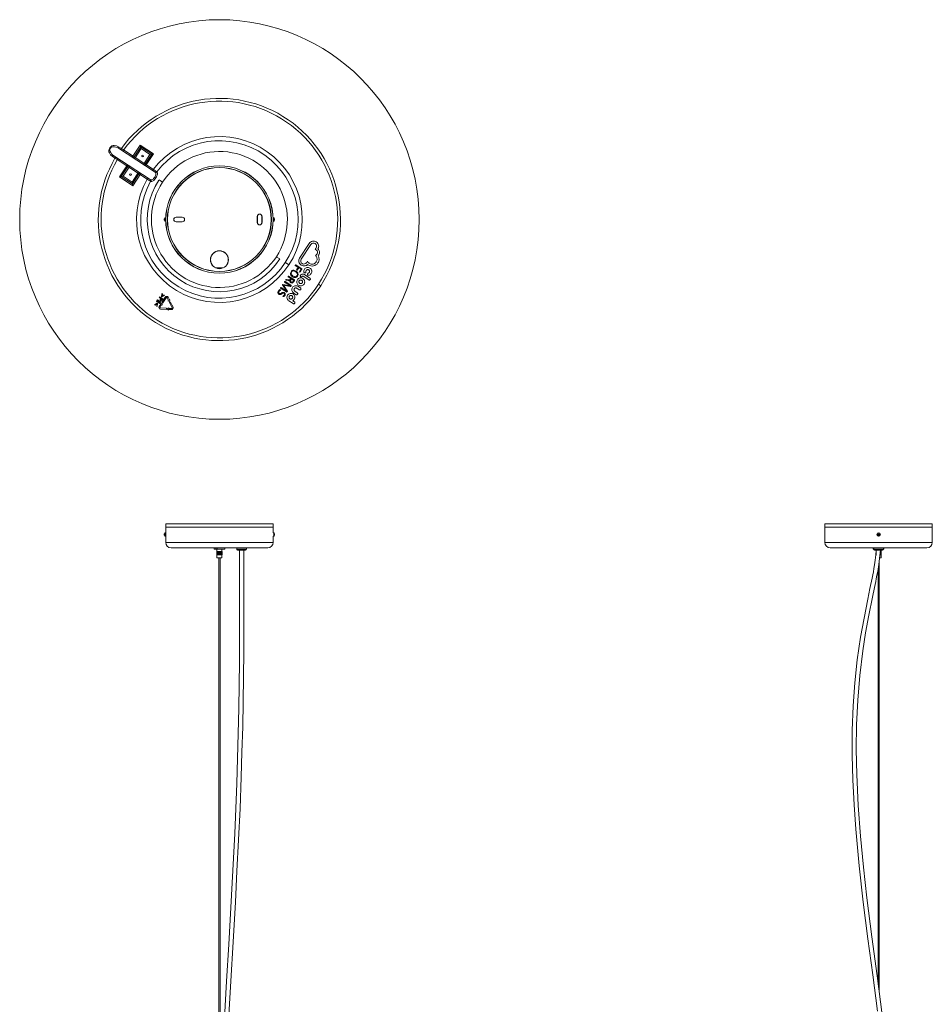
# Model space of a CAD drawing. Header units: millimetres. Extents: x -225 to 968, y -1920 to 206.
# Tile 2 of 2: x -225 to 803, y -903 to 206. Entities that reach past the tile are written whole.
import ezdxf

# ---------------------------------------------------------------- set-up
doc = ezdxf.new("R2010")
doc.units = ezdxf.units.MM

msp = doc.modelspace()

# ---------------------------------------------------------------- linework, layer by layer
at = {"color": 7, "linetype": 'Continuous', "lineweight": 15}
for p, q in [((-110.4, 60.7), (-113.5, 62.7)), ((-72.5, 34.1), (-113.5, 60.9)), ((-108.7, 57.7), (-107.9, 59)), ((-74.4, 37.1), (-107.9, 59)), ((-89.1, 64.6), (-98.1, 50.8)), ((-88.7, 62.6), (-96.1, 51.3)), ((-95.6, 49.2), (-88.2, 60.5)), ((-74.1, 54.8), (-89.1, 64.6)), ((-88.2, 60.5), (-89.1, 64.6)), ((-76.1, 54.3), (-88.7, 62.6)), ((-88.2, 60.5), (-78.2, 53.9)), ((-120.6, 51.7), (-117.6, 49.7)), ((-119, 52.5), (-78, 25.7)), ((-115, 48.1), (-114.2, 49.4)), ((-115, 48.1), (-81.5, 26.2)), ((-78.2, 53.9), (-85.6, 42.6)), ((-83.5, 43), (-76.1, 54.3)), ((-83.1, 41), (-74.1, 54.8)), ((-78.2, 53.9), (-74.1, 54.8)), ((-103.6, 42.4), (-112.6, 28.6)), ((-103.2, 40.4), (-110.6, 29.1)), ((-108.5, 29.5), (-101.1, 40.8)), ((-91.1, 34.2), (-98.4, 22.9)), ((-74.4, 37.1), (-75.3, 35.9)), ((-72.5, 34.1), (-72.1, 33.8)), ((-72.1, 33.8), (-72.1, 33.8)), ((-70.6, 34.5), (-70.2, 34.2)), ((-112.6, 28.6), (-108.5, 29.5)), ((-112.6, 28.6), (-97.6, 18.8)), ((-110.6, 29.1), (-98, 20.9)), ((-98.4, 22.9), (-108.5, 29.5)), ((-98.4, 22.9), (-97.6, 18.8)), ((-98, 20.9), (-90.6, 32.2)), ((-97.6, 18.8), (-88.5, 32.6)), ((-80.7, 27.5), (-81.5, 26.2)), ((-77.6, 25.4), (-78, 25.7)), ((-77.6, 25.4), (-77.6, 25.4)), ((-77.2, 23.5), (-77.6, 23.8)), ((-64.1, 22.6), (-68, 25.2)), ((-62, -19), (-62.1, -19)), ((-62.1, -19.2), (-62, -19.2)), ((-62.1, -19.6), (-62.1, -19.6)), ((-60.5, -17.3), (-61.3, -17.3)), ((-61.3, -21.3), (-60.5, -21.3)), ((-60.5, -21.3), (-60.5, -17.3)), ((-60.5, -17.6), (-60.5, -17.6)), ((-60.5, -18.3), (-60.5, -18.3)), ((-60.5, -20.3), (-60.5, -20.3)), ((-60.5, -21), (-60.5, -21)), ((-48.8, -16.7), (-41.8, -16.7)), ((-48.8, -16.8), (-48.8, -16.7)), ((-41.8, -16.8), (-48.8, -16.8)), ((-48.8, -21.8), (-41.8, -21.8)), ((-48.8, -21.8), (-48.8, -21.9)), ((-41.8, -21.9), (-48.8, -21.9)), ((-41.8, -16.7), (-41.8, -16.8)), ((-41.8, -21.9), (-41.8, -21.8)), ((42.7, -22.8), (42.7, -15.8)), ((42.8, -15.8), (42.7, -15.8)), ((42.8, -15.8), (42.8, -22.8)), ((47.8, -22.8), (47.8, -15.8)), ((47.8, -15.8), (48, -15.8)), ((48, -15.8), (48, -22.8)), ((61.2, -17.3), (60.5, -17.3)), ((60.5, -21.3), (61.2, -21.3)), ((61.9, -18.4), (62, -18.4)), ((62, -19), (61.9, -19)), ((61.9, -19.5), (62, -19.5)), ((62, -20.1), (61.9, -20.1)), ((42.7, -22.8), (42.8, -22.8)), ((48, -22.8), (47.8, -22.8)), ((101.2, -46.3), (90.4, -62.8)), ((92.2, -64), (103, -47.5)), ((101.2, -46.3), (101.2, -46.3)), ((103, -47.5), (103, -47.5)), ((108.7, -51.9), (107.7, -53)), ((107.7, -53), (109, -53.6)), ((108, -46.4), (108, -46.4)), ((109, -51.4), (109, -51.4)), ((109.2, -44.6), (109.2, -44.6)), ((68, -63.7), (64.1, -61.2)), ((90.4, -62.8), (90.4, -62.8)), ((90.4, -62.8), (90.4, -62.8)), ((92.2, -64), (92.2, -64)), ((99.1, -66.4), (98.3, -67.8)), ((100.1, -67.6), (99.1, -66.4)), ((109.2, -58.9), (108.1, -59.5)), ((108.1, -59.5), (108.9, -60.5)), ((111.2, -60.1), (111.2, -60.1)), ((74.3, -67.8), (78.2, -70.4)), ((85.5, -71.2), (88.7, -73.2)), ((92.7, -74.9), (86, -70.5)), ((88.7, -73.2), (87, -75.9)), ((87.5, -76.2), (89.3, -73.6)), ((89.3, -73.6), (92, -75.4)), ((92, -75.4), (90.2, -78.1)), ((90.8, -78.5), (92.8, -75.4)), ((92.1, -70.8), (92.1, -70.7)), ((93.3, -68.9), (93.3, -68.9)), ((98.3, -67.8), (98.3, -67.9)), ((98.3, -67.9), (98.3, -67.9)), ((100.2, -70.5), (100.2, -70.5)), ((101.3, -68.7), (101.3, -68.7)), ((109.1, -67.1), (109.1, -67.1)), ((111, -68.3), (111, -68.3)), ((75.3, -87.6), (77.4, -88)), ((77.6, -87.3), (75.4, -86.8)), ((77.3, -83.7), (80.6, -85.8)), ((84.5, -87.4), (77.8, -83)), ((80.6, -85.8), (80.1, -86.5)), ((80.5, -87.2), (81.2, -86.2)), ((81.2, -86.2), (83.8, -87.9)), ((83.8, -87.9), (83.2, -88.8)), ((83.8, -89.3), (84.6, -87.9)), ((91.4, -82.1), (91.2, -82.3)), ((94.5, -83.2), (100.6, -87.2)), ((102, -85.2), (95.8, -81.2)), ((69, -96.5), (75.7, -100.9)), ((75.9, -100), (69.4, -95.8)), ((71.2, -93), (75.9, -100)), ((79.9, -93.9), (71.6, -92.4)), ((72.3, -93.3), (79.6, -94.7)), ((72.3, -93.4), (72.3, -93.3)), ((76.4, -99.5), (72.3, -93.4)), ((73.4, -89.7), (79.9, -93.9)), ((80.5, -93.4), (73.9, -89)), ((79.9, -93.9), (79.9, -93.9)), ((80.5, -94.3), (80.7, -93.9)), ((87.2, -96.6), (90, -98.4)), ((91.3, -96.4), (88.4, -94.5)), ((114.2, -93.9), (111.6, -92.2)), ((-71, -111.7), (-69.6, -109.6)), ((-69.5, -110.7), (-70.4, -112.1)), ((-69.6, -109.6), (-66.1, -111.9)), ((-68.5, -111.3), (-69.5, -110.7)), ((-67.5, -106.3), (-67.9, -107)), ((-66.4, -108), (-67.9, -107)), ((-67.5, -106.3), (-63.9, -108.6)), ((-65.9, -108.6), (-65.8, -108.4)), ((-65.8, -108.4), (-65, -108.9)), ((-65.3, -106.2), (-64.8, -102.8)), ((-64.8, -106.5), (-65.3, -106.2)), ((-65, -108.9), (-65.2, -109.1)), ((-64.8, -102.8), (-64.2, -103.2)), ((-61.8, -104.7), (-64.8, -106.5)), ((-61, -106.8), (-64.7, -112.5)), ((-64.2, -103.2), (-64.5, -105.6)), ((-64.5, -105.6), (-62.4, -104.3)), ((-63.9, -108.6), (-64.4, -109.4)), ((-63.7, -113.1), (-60, -107.4)), ((-62.4, -104.3), (-61.8, -104.7)), ((-58.9, -107.5), (-57.4, -110.4)), ((-57.4, -110.4), (-58, -110.7)), ((-58, -110.7), (-56.1, -111.8)), ((-56.4, -109.9), (-57.9, -106.9)), ((-55.8, -109.6), (-56.4, -109.9)), ((-56.1, -111.8), (-55.8, -109.6)), ((75.9, -100), (75.9, -100)), ((76.2, -100.8), (76.5, -100.4)), ((78.1, -110.7), (83.2, -114)), ((84.5, -112), (82.7, -110.8)), ((83.6, -102.1), (86.4, -104)), ((87.7, -101.9), (84.9, -100)), ((-73, -115.3), (-70.1, -113.5)), ((-72.4, -115.7), (-73, -115.3)), ((-70.3, -114.4), (-72.4, -115.7)), ((-70.4, -112.1), (-71, -111.7)), ((-70.6, -116.8), (-70.3, -114.4)), ((-70, -117.2), (-70.6, -116.8)), ((-70.1, -113.5), (-69.6, -113.8)), ((-69.6, -113.8), (-70, -117.2)), ((-69.4, -112.7), (-68.5, -111.3)), ((-68.8, -113.1), (-69.4, -112.7)), ((-67.9, -111.8), (-68.8, -113.1)), ((-68.1, -113.6), (-67.2, -112.2)), ((-67.5, -114), (-68.1, -113.6)), ((-67.2, -112.2), (-67.9, -111.8)), ((-66.1, -114.6), (-67.9, -117.3)), ((-66.1, -111.9), (-67.5, -114)), ((-66.9, -118), (-65.1, -115.2)), ((-64.6, -113.4), (-66.6, -114.2)), ((-66.6, -114.2), (-66.1, -114.6)), ((-66.5, -120.1), (-59.7, -120.5)), ((-59.6, -119.3), (-66.4, -118.9)), ((-65.1, -115.2), (-64.5, -115.6)), ((-64.7, -112.5), (-63.7, -113.1)), ((-64.5, -115.6), (-64.6, -113.4)), ((-59.6, -119.3), (-59.7, -120.5)), ((-59, -119.9), (-57.1, -118.8)), ((-57.2, -121.3), (-59, -119.9)), ((-53.9, -120.8), (-57.2, -120.6)), ((-57.2, -120.6), (-57.2, -121.3)), ((-57.1, -119.4), (-57.1, -118.8)), ((-53.8, -119.6), (-57.1, -119.4)), ((-56.3, -112.7), (-55.3, -112.1)), ((-53.2, -118.8), (-56.3, -112.7)), ((-55.3, -112.1), (-52.2, -118.2)), ((-60.5, -362.1), (-60.5, -365.6)), ((-60.5, -365.6), (-60.5, -383.1)), ((-60.5, -365.6), (60.5, -365.6)), ((60.5, -365.6), (-60.5, -365.6)), ((-60.4, -362), (60.4, -362)), ((-59.5, -365.6), (-59.5, -365.6)), ((59.5, -365.6), (59.5, -365.6)), ((60.5, -365.6), (60.5, -362.1)), ((60.5, -372), (60.5, -365.6)), ((682.1, -362.1), (682.1, -365.6)), ((682.1, -365.6), (682.1, -383.1)), ((682.1, -365.6), (803.1, -365.6)), ((803.1, -365.6), (682.1, -365.6)), ((682.2, -362), (803, -362)), ((683.1, -365.6), (683.1, -365.6)), ((802.1, -365.6), (802.1, -365.6)), ((803.1, -365.6), (803.1, -362.1)), ((803.1, -383.1), (803.1, -365.6)), ((-62.1, -373.7), (-62, -373.7)), ((-62, -373.9), (-62.1, -373.9)), ((-62.1, -374.3), (-62.1, -374.3)), ((-60.5, -372), (-61.3, -372)), ((-61.3, -376), (-60.5, -376)), ((61.2, -372), (60.5, -372)), ((60.5, -383.1), (60.5, -376)), ((60.5, -376), (61.2, -376)), ((61.9, -373.2), (62, -373.2)), ((62, -373.8), (61.9, -373.8)), ((61.9, -374.2), (62, -374.3)), ((62, -374.9), (61.9, -374.8)), ((741.8, -373.8), (742.5, -373.9)), ((741.8, -374.2), (742.5, -374.1)), ((742.4, -373.2), (742.5, -373.9)), ((742.4, -373.8), (742.5, -373.9)), ((742.5, -374.1), (742.4, -374.3)), ((742.4, -374.8), (742.5, -374.1)), ((742.5, -374.1), (742.5, -373.9)), ((742.7, -373.9), (742.5, -373.9)), ((742.5, -374.1), (742.7, -374.1)), ((742.8, -373.2), (742.7, -373.9)), ((742.7, -373.9), (742.9, -373.8)), ((743.5, -373.8), (742.7, -373.9)), ((742.7, -373.9), (742.7, -374.1)), ((742.9, -374.3), (742.7, -374.1)), ((743.5, -374.2), (742.7, -374.1)), ((742.8, -374.8), (742.7, -374.1)), ((54.5, -389.1), (-54.5, -389.1)), ((-6, -389.1), (-6, -390.6)), ((5.9, -390.7), (-5.9, -390.7)), ((-3.9, -389.2), (-2.6, -389.2)), ((-3.9, -390.6), (-3.9, -389.2)), ((-3, -393), (3, -393)), ((-3, -393), (-3, -397)), ((-3, -397), (-3, -393)), ((-3, -393), (-3, -397)), ((-3, -397), (3, -397)), ((-2.9, -393), (-2.9, -397)), ((-2.9, -397), (-2.9, -393)), ((-2.9, -393), (-2.9, -397)), ((-2.9, -397), (-2.9, -393)), ((-2.8, -390.7), (-2.8, -393)), ((-2.8, -393), (-2.8, -397)), ((-2.8, -397), (-2.8, -393)), ((-2.8, -397), (-2.8, -400.2)), ((-2.7, -393), (-2.7, -397)), ((-2.7, -397), (-2.7, -393)), ((-2.6, -389.2), (-2.6, -390.6)), ((-2.6, -397), (-2.6, -393)), ((-2.6, -393), (-2.6, -397)), ((-2.5, -393), (-2.5, -397)), ((-2.5, -397), (-2.5, -393)), ((-2.4, -397), (-2.4, -393)), ((-2.3, -393), (-2.3, -397)), ((-2.2, -393), (-2.2, -397)), ((-2.2, -397), (-2.2, -393)), ((-2, -393), (-2, -397)), ((-2, -397), (-2, -393)), ((-1.9, -397), (-1.9, -393)), ((-1.8, -393), (-1.8, -397)), ((-1.6, -397), (-1.6, -393)), ((-1.6, -393), (-1.6, -397)), ((-1.4, -393), (-1.4, -397)), ((-1.4, -397), (-1.4, -393)), ((-1.2, -397), (-1.2, -393)), ((-1.2, -393), (-1.2, -397)), ((-1.1, -393), (-1.1, -397)), ((-1, -397), (-1, -393)), ((-1, -393), (-1, -397)), ((-0.9, -393), (-0.9, -397)), ((-0.8, -393), (-0.8, -397)), ((-0.7, -393), (-0.7, -397)), ((-0.7, -397), (-0.7, -393)), ((-0.5, -397), (-0.5, -393)), ((-0.5, -393), (-0.5, -397)), ((-0.4, -393), (-0.4, -397)), ((-0.3, -393), (-0.3, -397)), ((-0.2, -397), (-0.2, -393)), ((-0.2, -393), (-0.2, -397)), ((-0.1, -393), (-0.1, -397)), ((0, -397), (0, -393)), ((0.1, -393), (0.1, -397)), ((0.2, -393), (0.2, -397)), ((0.3, -397), (0.3, -393)), ((0.4, -393), (0.4, -397)), ((0.4, -393), (0.4, -397)), ((0.5, -397), (0.5, -393)), ((0.6, -393), (0.6, -397)), ((0.6, -393), (0.6, -397)), ((0.8, -397), (0.8, -393)), ((0.8, -393), (0.8, -397)), ((0.9, -393), (0.9, -397)), ((1, -397), (1, -393)), ((1.1, -393), (1.1, -397)), ((1.1, -393), (1.1, -397)), ((1.2, -397), (1.2, -393)), ((1.3, -393), (1.3, -397)), ((1.5, -397), (1.5, -393)), ((1.5, -393), (1.5, -397)), ((1.7, -393), (1.7, -397)), ((1.7, -397), (1.7, -393)), ((1.9, -397), (1.9, -393)), ((1.9, -393), (1.9, -397)), ((2.1, -397), (2.1, -393)), ((2.1, -393), (2.1, -397)), ((2.2, -397), (2.2, -393)), ((2.3, -393), (2.3, -397)), ((2.4, -397), (2.4, -393)), ((2.4, -393), (2.4, -397)), ((2.5, -397), (2.5, -393)), ((2.6, -393), (2.6, -397)), ((2.7, -393), (2.7, -390.7)), ((2.7, -397), (2.7, -393)), ((2.7, -393), (2.7, -397)), ((2.7, -400.2), (2.7, -397)), ((2.8, -397), (2.8, -393)), ((2.8, -393), (2.8, -397)), ((2.8, -397), (2.8, -393)), ((2.9, -393), (2.9, -397)), ((2.9, -397), (2.9, -393)), ((2.9, -393), (2.9, -397)), ((2.9, -397), (2.9, -393)), ((3, -393), (3, -397)), ((3, -397), (3, -393)), ((3, -393), (3, -397)), ((6, -390.6), (6, -389.1)), ((19.5, -389.2), (19.5, -390.6)), ((29.5, -391.6), (20.5, -391.6)), ((30.5, -390.6), (30.5, -389.2)), ((797.1, -389.1), (688.1, -389.1)), ((736.6, -389.1), (736.6, -390.6)), ((737.1, -390.7), (736.7, -390.7)), ((737.1, -389.2), (737.1, -390.6)), ((747.1, -391.6), (738.1, -391.6)), ((739.7, -393), (739.7, -397)), ((739.7, -397), (739.7, -393)), ((739.7, -393), (739.7, -393)), ((739.7, -393), (739.7, -397)), ((739.7, -397), (739.7, -393)), ((739.7, -393), (739.7, -393)), ((739.7, -393), (739.7, -397)), ((739.7, -397), (739.7, -393)), ((739.7, -393), (739.7, -393)), ((739.7, -397), (740.2, -397)), ((739.8, -393), (740, -393)), ((739.8, -393), (739.8, -397)), ((739.8, -397), (739.8, -393)), ((739.8, -393), (739.8, -393)), ((744.2, -397), (744.2, -393)), ((744.2, -397), (745.6, -397)), ((744.3, -393), (744.3, -397)), ((744.4, -397), (744.4, -393)), ((744.5, -393), (744.4, -393)), ((744.5, -393), (744.5, -397)), ((744.6, -397), (744.6, -393)), ((744.6, -393), (745.6, -393)), ((744.7, -393), (744.7, -397)), ((744.8, -393), (744.8, -397)), ((744.8, -397), (744.8, -393)), ((744.9, -397), (744.9, -393)), ((745, -393), (745, -397)), ((745.1, -397), (745.1, -393)), ((745.1, -393), (745.1, -397)), ((745.2, -397), (745.2, -393)), ((745.3, -393), (745.3, -397)), ((745.3, -397), (745.3, -393)), ((745.4, -393), (745.4, -391.6)), ((745.4, -393), (745.4, -397)), ((745.4, -397), (745.4, -393)), ((745.4, -393), (745.4, -397)), ((745.4, -400.2), (745.4, -397)), ((745.5, -397), (745.5, -393)), ((745.5, -393), (745.5, -397)), ((745.5, -397), (745.5, -393)), ((745.6, -393), (745.6, -397)), ((745.6, -397), (745.6, -393)), ((745.6, -393), (745.6, -397)), ((745.6, -397), (745.6, -393)), ((748.1, -390.6), (748.1, -389.2)), ((748.5, -390.7), (748.1, -390.7)), ((748.6, -390.6), (748.6, -389.1)), ((2.7, -400.2), (-2.8, -400.2)), ((-0.7, -400.2), (-0.7, -924.3)), ((0.7, -924.3), (0.7, -400.2)), ((743.3, -889.7), (743.3, -404.7)), ((745.4, -400.2), (743.8, -400.2)), ((742, -413.2), (742, -879.3))]:
    msp.add_line(p, q, dxfattribs=at)
at = {"color": 8, "linetype": 'Continuous', "lineweight": 15}
for p, q in [((-61.5, -21.2), (-61.5, -17.4)), ((-61.3, -21.3), (-61.3, -17.3)), ((61.2, -17.3), (61.2, -21.3)), ((61.4, -17.4), (61.4, -21.2)), ((60.5, -362.1), (-60.5, -362.1)), ((803.1, -362.1), (682.1, -362.1)), ((-61.5, -375.9), (-61.5, -372.1)), ((-61.3, -376), (-61.3, -372)), ((61.2, -372), (61.2, -376)), ((61.4, -372.1), (61.4, -375.9)), ((-60.5, -383.1), (60.5, -383.1)), ((682.1, -383.1), (803.1, -383.1)), ((-6, -390.6), (6, -390.6)), ((30.5, -389.2), (19.5, -389.2)), ((19.5, -390.6), (30.5, -390.6)), ((736.6, -390.6), (748.6, -390.6)), ((748.1, -389.2), (737.1, -389.2))]:
    msp.add_line(p, q, dxfattribs=at)
at = {"color": 7, "linetype": 'Continuous', "lineweight": 15, "flags": 128}
for points in [[(-113.5, 62.7), (-115.8, 63.8), (-118.4, 64.2), (-119.8, 64), (-121.2, 63.6), (-122.5, 62.7), (-123.6, 61.5), (-124.3, 60), (-124.6, 58.5), (-124.4, 57), (-124, 55.7), (-122.6, 53.4), (-120.6, 51.7)], [(-113.5, 60.9), (-115, 61.7), (-116.5, 62.3), (-118.1, 62.6), (-119.3, 62.7), (-120.6, 62.5), (-121.2, 62.3), (-121.8, 62), (-122.4, 61.5), (-122.8, 61), (-123.1, 60.4), (-123.3, 59.7), (-123.4, 59), (-123.3, 58.3), (-123, 57.1), (-122.4, 56), (-121.5, 54.7), (-120.3, 53.5), (-119, 52.5)], [(-113.5, 60.9), (-113.8, 61.2), (-113.8, 61.4), (-113.8, 61.6), (-113.7, 62.2), (-113.5, 62.7)], [(-110.4, 60.7), (-110.6, 60.4), (-110.7, 60.2), (-110.8, 59.9), (-110.8, 59.6), (-110.8, 59.4), (-110.8, 59.2), (-110.7, 59), (-110.5, 58.9)], [(-110.4, 60.7), (-109.3, 59.9), (-107.9, 59)], [(-119, 52.5), (-119.4, 52.6), (-119.6, 52.6), (-119.8, 52.5), (-120.3, 52.2), (-120.5, 51.9), (-120.6, 51.7)], [(-116, 50.5), (-116.3, 50.6), (-116.6, 50.6), (-116.8, 50.5), (-117, 50.4), (-117.2, 50.2), (-117.6, 49.7)], [(-115, 48.1), (-116.4, 49), (-117.6, 49.7)], [(-77.6, 25.4), (-76.6, 25.2), (-75.4, 25.7), (-74.7, 26.2), (-74.1, 26.8), (-73.5, 27.5), (-72.9, 28.3), (-72.4, 29.2), (-71.9, 30.1), (-71.6, 30.9), (-71.5, 31.7), (-71.5, 33), (-72.1, 33.8)], [(-74.4, 37.1), (-73.2, 36.3), (-72.1, 35.5), (-71.2, 34.9), (-70.6, 34.5)], [(-70.2, 34.2), (-69.7, 33.3), (-69.8, 31.8), (-70.1, 30.8), (-70.5, 29.8), (-71, 28.7), (-71.7, 27.6)], [(-77.6, 23.8), (-78.2, 24.2), (-79.2, 24.7), (-80.3, 25.5), (-81.5, 26.2)], [(-71.7, 27.6), (-72.5, 26.5), (-73.2, 25.6), (-74, 24.8), (-74.8, 24.1), (-76.1, 23.4), (-77.2, 23.5)], [(85.9, -70.5), (85.9, -70.5), (85.8, -70.5)], [(77.7, -83), (77.7, -83), (77.6, -83)], [(-64.4, -109.4), (-65.1, -110.1), (-65.4, -110.3), (-65.7, -110.4), (-66.1, -110.4), (-66.4, -110.2)], [(-66, -109.5), (-66.1, -109.4), (-66.1, -109.3), (-66.1, -109.1), (-66.1, -109), (-65.9, -108.6)], [(-60.5, -372.3), (-60.5, -372.4), (-60.5, -372.7), (-60.5, -373.1), (-60.5, -373.6), (-60.5, -374.2), (-60.5, -374.8), (-60.5, -375.2), (-60.5, -375.5), (-60.5, -375.7), (-60.5, -375.7)], [(22.7, -391.6), (22.7, -397.2), (22.7, -403.4), (22.7, -408.6), (22.7, -412.9), (22.7, -416.6), (22.7, -420.2), (22.7, -423.9), (22.7, -435.8), (22.8, -447.9), (22.8, -469.5), (22.8, -491.2), (22.6, -517.3), (22.3, -543.5), (21.9, -569.8), (21.3, -598), (20.5, -626.2), (19.6, -654.4), (18.5, -682.6), (17.2, -710.7), (15.2, -752.5), (12.9, -794.1), (10.5, -835.7), (8.1, -877.2), (5.8, -918.7)], [(10.3, -921.7), (12.8, -877.2), (15.4, -832.7), (18, -788.2), (19.8, -753.1), (21.6, -718), (23.2, -682.7), (24.5, -647.4), (25.4, -619.1), (26.2, -590.8), (26.7, -562.5), (27.2, -534.3), (27.4, -506.2), (27.5, -485.8), (27.5, -465.4), (27.5, -445.2), (27.4, -441.4), (27.4, -437.6), (27.4, -434), (27.4, -430.6), (27.4, -427.2), (27.4, -423.9), (27.4, -420.1), (27.4, -415.7), (27.4, -410.6), (27.4, -404.6), (27.4, -397.9), (27.4, -391.6)], [(739.9, -391.5), (739.5, -396.9), (738.8, -403), (738, -408.2), (737.3, -412.4), (736.7, -416), (736, -419.6), (735.3, -423.3), (732.9, -435), (730.5, -446.9), (726.2, -468.2), (722.4, -489.6), (718.6, -515.3), (715.9, -541.1), (714, -567), (713, -594.8), (712.8, -622.7), (713.5, -650.5), (714.9, -678.3), (716.9, -706), (720.7, -747.2), (725.4, -788.2), (730.6, -829.2), (736, -870.1), (741.3, -911)], [(746.5, -914.9), (740.9, -871), (735.1, -827.1), (729.5, -783.1), (725.6, -748.5), (722.2, -713.9), (719.6, -679.1), (718, -644.2), (717.5, -616.3), (717.8, -588.4), (719.1, -560.5), (721.4, -532.7), (724.8, -505), (727.9, -484.8), (731.6, -464.7), (735.7, -444.7), (736.5, -441), (737.2, -437.4), (738, -433.9), (738.7, -430.4), (739.4, -427.1), (740, -423.9), (740.8, -420), (741.6, -415.6), (742.4, -410.4), (743.3, -404.5), (744.1, -397.8), (744.6, -391.6)]]:
    msp.add_lwpolyline(points, dxfattribs=at)
at = {"color": 7, "linetype": 'Continuous', "lineweight": 15}
for centre, radius in [((0, -19.3), 225), ((-86.5, 52.2), 1), ((0, -19.3), 60.5), ((0, -19.3), 60.4), ((0, -19.3), 58.6), ((0, -19.3), 58.5), ((0, -19.3), 58.4), ((-100.2, 31.2), 1), ((0, -64.6), 10.1), ((0, -64.6), 10), ((742.6, -374), 2), ((742.6, -374), 1.9)]:
    msp.add_circle(centre, radius, dxfattribs=at)
for centre, radius, start, end in [((0, -19.3), 136.4, 149.5931, 144.0917), ((0, -19.3), 133.3, 326.8424, 144.0479), ((0, -19.3), 88.7, 150.9778, 142.707), ((0, -19.3), 93.4, 326.8424, 142.8511), ((-112.9, 61.8), 1.13, 235.8221, 237.1097), ((0, -19.3), 76.6, 326.8423, 146.8424), ((0, -19.3), 133.3, 149.6369, 326.8424), ((-119.6, 51.5), 1.13, 56.5751, 57.8627), ((-97.3, 52.1), 1.5, 236.8424, 326.8424), ((-104.4, 41.2), 1.5, 326.8424, 56.8424), ((-82.3, 42.2), 1.5, 146.8424, 236.8424), ((-71.8, 35.3), 1.44, 238.8701, 325.2452), ((-71.3, 35), 1.45, 239.3212, 324.9989), ((0, -19.3), 93.4, 150.8336, 326.8424), ((-89.4, 31.3), 1.5, 56.8424, 146.8424), ((0, -19.3), 81.3, 146.8424, 326.8424), ((-78.8, 24.5), 1.44, 328.4395, 54.8147), ((-78.4, 24.2), 1.45, 328.6797, 54.3697), ((0, -19.3), 76.6, 146.8423, 326.8424), ((-58.9, -19.3), 3.2, 143.5163, 170.5409), ((-61.4, -19.1), 0.696, 147.189, 170.0329), ((-59.6, -19.2), 2.54, 170.5421, 175.2344), ((-59.5, -19.4), 2.63, 170.6436, 175.2592), ((-61.3, -19.5), 0.83, 149.7522, 170.0588), ((-61.3, -19), 0.743, 189.3934, 197.833), ((-59.4, -19.2), 2.66, 184.7781, 196.5137), ((-59.6, -19.4), 2.53, 184.761, 196.89), ((-58.9, -19.3), 3.2, 189.4591, 216.4837), ((-59.1, -18.9), 2.91, 175.9844, 184.0156), ((-61.3, -20), 0.733, 171.9907, 188.0093), ((-61.3, -17.5), 0.24, 90, 143.5163), ((-61.3, -21), 0.24, 216.4837, 270), ((-48.8, -19.3), 2.6, 90, 270), ((-48.8, -19.3), 2.5, 90, 270), ((-41.8, -19.3), 2.6, 270, 90), ((-41.8, -19.3), 2.5, 270, 90), ((45.3, -15.8), 2.6, 0, 180), ((45.3, -15.8), 2.5, 0, 180), ((61.2, -17.5), 0.24, 36.4837, 90), ((61.2, -21), 0.24, 270, 323.5163), ((58.9, -19.3), 3.2, 15.1478, 36.4837), ((58.9, -19.3), 3.2, 323.5163, 344.8522), ((58.8, -19.3), 3.21, 4.2482, 14.9913), ((58.3, -19.3), 3.64, 356.4098, 3.5902), ((58.8, -19.3), 3.21, 345.0087, 355.7518), ((45.3, -22.8), 2.6, 180, 0), ((45.3, -22.8), 2.5, 180, 0), ((106, -49.4), 5.75, 101.7793, 146.8948), ((106, -49.4), 5.75, 56.7841, 101.908), ((106, -49.4), 3.58, 101.7769, 146.9015), ((106, -49.4), 3.58, 56.778, 101.9091), ((106, -49.4), 3.58, 11.7043, 56.8122), ((106, -49.4), 3.61, 317.3215, 322.1432), ((105.9, -49.4), 3.73, 322.1519, 326.9098), ((106, -49.4), 3.58, 326.8563, 11.9951), ((107.7, -56.3), 3.01, 60.7656, 64.7425), ((106, -49.4), 5.75, 11.8276, 56.9517), ((107.5, -56.6), 3.32, 56.4913, 60.2046), ((107.7, -56.3), 2.97, 11.7917, 56.8886), ((106.1, -49.4), 5.74, 329.735, 11.8618), ((107.7, -56.3), 5.14, 11.7868, 50.5153), ((107.7, -56.3), 5.14, 326.7848, 11.9085), ((95.2, -65.9), 5.75, 146.7838, 191.9116), ((95.2, -65.9), 3.58, 146.7786, 191.9126), ((104.4, -64), 5.64, 2.3878, 37.9398), ((104.4, -64), 5.61, 326.7156, 2.4031), ((107.7, -56.3), 2.97, 299.287, 313.166), ((107.7, -56.3), 2.98, 313.2815, 327.0827), ((107.7, -56.3), 2.97, 326.7877, 11.9016), ((104.5, -64), 7.77, 326.7967, 2.4598), ((107.7, -56.3), 5.14, 312.9171, 326.7623), ((104.4, -64), 7.85, 2.4076, 29.6546), ((84.2, -80.2), 4.06, 124.6367, 148.2542), ((83.8, -80), 2.94, 121.4767, 148.6811), ((83.5, -79.2), 2.89, 95.2557, 123.6026), ((83.4, -79.5), 2.26, 90.0644, 119.9128), ((83.5, -80), 3.65, 70.2809, 94.1572), ((83.4, -80.6), 3.34, 67.5471, 89.2027), ((81.9, -84.3), 7.35, 56.4895, 67.8542), ((82.2, -83.6), 7.4, 56.3211, 70.5303), ((86.6, -71.4), 1.18, 146.0405, 155.5763), ((86, -71.1), 0.594, 156.2226, 168.4431), ((85.6, -71.1), 0.146, 168.6532, 201.8479), ((85.6, -71), 0.143, 205.9167, 237.3134), ((86.6, -71.4), 1.16, 138.0196, 147.5505), ((86.1, -70.9), 0.534, 124.6963, 138.5283), ((85.9, -70.6), 0.143, 56.399, 87.8169), ((82.8, -83), 6.58, 41.5567, 57.6167), ((87.1, -76), 0.212, 176.8837, 203.0068), ((87.1, -76), 0.168, 146.3384, 176.8405), ((87.2, -75.9), 0.336, 205.2607, 225.2111), ((87.5, -75.6), 0.78, 226.9923, 238.2946), ((87.7, -75.5), 0.923, 235.626, 245.8816), ((87.4, -76), 0.288, 247.4589, 270.3054), ((87.4, -76.2), 0.167, 272.3229, 303.4579), ((87.4, -76.1), 0.219, 304.9684, 327.9122), ((95.2, -65.9), 5.75, 191.7825, 236.8949), ((95.2, -65.9), 3.58, 191.7801, 236.9024), ((95.3, -65.9), 5.75, 236.7403, 281.8499), ((92.5, -75.2), 0.363, 7.2904, 64.8526), ((92.4, -75.2), 0.415, 328.6116, 5.3903), ((95.2, -65.9), 3.58, 236.8551, 281.9979), ((99.4, -77.7), 4.37, 146.232, 169.3627), ((99.6, -77.7), 4.52, 170.3459, 192.4152), ((99.4, -77.6), 4.24, 123.0201, 147.2236), ((95.3, -65.9), 3.58, 281.7074, 326.8108), ((95.3, -65.9), 5.74, 281.828, 315.8584), ((99.6, -77.9), 4.67, 101.9092, 123.2069), ((99.5, -77.8), 2.02, 145.7204, 188.0505), ((99.3, -77.5), 1.74, 122.8207, 149.7921), ((99.6, -78), 2.32, 102.6174, 122.5941), ((99.6, -78), 4.69, 80.5277, 101.7287), ((99.6, -77.8), 2.09, 80.4233, 102.8099), ((104.4, -64), 7.82, 229.7114, 236.7588), ((99.6, -77.7), 1.98, 56.5568, 80.52), ((104.4, -64), 5.63, 220.084, 228.4958), ((104.4, -64), 7.79, 236.7564, 281.8597), ((99.7, -77.5), 4.21, 56.6343, 80.7357), ((104.4, -63.9), 5.69, 228.5992, 236.9207), ((99.7, -77.6), 1.88, 32.5042, 56.9739), ((104.4, -64), 5.62, 236.846, 281.9489), ((99.4, -77.8), 2.2, 11.7744, 32.6986), ((99.3, -77.8), 2.3, 351.4738, 11.7551), ((99.7, -77.5), 4.16, 32.8085, 56.9397), ((99.4, -77.7), 4.59, 11.4421, 33.1663), ((99.1, -77.8), 4.95, 351.0987, 11.3156), ((104.4, -64), 5.62, 281.7214, 326.8559), ((104.4, -64), 7.79, 281.8182, 326.9363), ((76.1, -87.8), 1.35, 146.1669, 155.0189), ((75.4, -87.5), 0.562, 155.2808, 169.1434), ((75, -87.3), 0.176, 210.7044, 237.2514), ((74.9, -87.4), 0.138, 172.1549, 207.1566), ((76.1, -87.8), 1.4, 139.576, 147.2246), ((75.2, -86.9), 0.72, 241.8301, 252.0554), ((76.3, -83.1), 4.66, 253.9527, 258.0893), ((75.3, -87.1), 0.378, 120.0319, 140.4856), ((75.3, -87), 0.254, 90.4983, 117.736), ((75.3, -87.4), 0.593, 74.5055, 88.1854), ((78.4, -83.9), 1.18, 146.0365, 155.5782), ((77.9, -83.7), 0.594, 156.2258, 168.4398), ((77.4, -83.6), 0.146, 168.7015, 201.7996), ((77.4, -83.6), 0.142, 205.9452, 237.3613), ((78.4, -83.9), 1.16, 138.0161, 147.5518), ((79, -80.6), 7.59, 258.3682, 263.3098), ((77.9, -83.4), 0.531, 124.6622, 138.5624), ((79.2, -79.6), 7.81, 258.435, 263.7544), ((77.7, -83.1), 0.142, 56.3884, 87.9038), ((78.5, -85.1), 3.09, 262.4403, 272.6059), ((78.5, -85.2), 2.21, 263.7986, 280.9701), ((78.5, -86.3), 1.88, 272.4335, 287.0286), ((78.6, -85.7), 1.64, 281.6913, 304.5951), ((78.6, -86.5), 1.71, 286.991, 302.5753), ((82.9, -88.8), 3.49, 165.621, 177.7336), ((81.6, -88.7), 2.16, 177.9102, 196.1088), ((78.4, -85.5), 2, 305.7881, 328.0578), ((83.2, -80.1), 3.12, 170.3684, 197.9209), ((84.1, -80.4), 4.13, 145.8203, 169.501), ((82.7, -88.7), 2.62, 145.5066, 164.4223), ((81.8, -88.4), 1.72, 164.9029, 187.7064), ((81.4, -88.5), 1.3, 188.5577, 215.5001), ((84, -79.8), 4.01, 199.0186, 221.7558), ((83.6, -80.1), 2.74, 144.7404, 174.0808), ((83.3, -80), 2.45, 175.0693, 203.2605), ((84.1, -79.6), 3.36, 203.5624, 225.3056), ((86, -78), 6.74, 221.6665, 237.5765), ((86.4, -77.5), 6.5, 224.6531, 237.0485), ((86.3, -77.9), 6.95, 236.2783, 251.1971), ((86.6, -77.2), 6.84, 236.524, 248.5429), ((85.2, -81), 3.62, 250.992, 274.9019), ((85.3, -80.4), 3.37, 248.3075, 269.5939), ((84.3, -87.7), 0.364, 7.3311, 64.812), ((84.3, -87.7), 0.415, 328.6254, 5.3685), ((85.3, -81.5), 2.28, 270.4212, 300.0183), ((85.2, -81.7), 2.93, 275.7535, 303.639), ((82.5, -83.5), 6.32, 44.3807, 57.1144), ((84.9, -81), 2.9, 301.3047, 328.6078), ((84.6, -80.9), 3.99, 304.5308, 328.2339), ((84.7, -81.3), 3.26, 22.7909, 45.0339), ((91.6, -89.6), 4.42, 146.4423, 169.8576), ((85.2, -81), 2.76, 324.8867, 353.6652), ((84.9, -81.1), 3.79, 18.2087, 41.977), ((85.4, -81), 2.47, 354.7357, 22.4834), ((91.7, -89.6), 4.54, 124.754, 147.2564), ((84.6, -80.7), 4.14, 325.7794, 349.4746), ((85.5, -80.9), 3.17, 350.452, 17.5299), ((91.6, -89.4), 4.36, 102.3143, 124.8482), ((91.5, -89.5), 1.98, 146.5537, 170.5042), ((91.5, -89.5), 1.92, 122.8247, 147.2251), ((90.3, -78.2), 0.164, 145.9635, 177.1838), ((90.4, -78.2), 0.233, 178.0988, 201.7917), ((90.4, -78.2), 0.286, 203.7029, 227.6035), ((90.7, -77.9), 0.73, 225.7601, 237.6708), ((90.8, -77.8), 0.889, 236.3537, 246.8677), ((91.6, -89.7), 2.2, 101.7706, 122.6836), ((90.6, -78.3), 0.339, 246.861, 267.7086), ((90.6, -78.4), 0.21, 268.25, 295.4348), ((90.6, -78.5), 0.163, 296.3234, 327.8989), ((91.6, -89.5), 4.44, 79.9418, 102.1553), ((92.4, -82.8), 1.29, 154.5232, 194.95), ((92.3, -82.9), 1.15, 194.0399, 237.2008), ((91.6, -89.7), 2.17, 80.3565, 101.7996), ((93.8, -83.6), 2.85, 121.7933, 147.1104), ((92.3, -82.9), 1.16, 238.0705, 284.5977), ((91.7, -89.5), 1.98, 56.5527, 80.5052), ((94.1, -84.1), 3.44, 101.2723, 121.9397), ((91.6, -89.5), 4.48, 56.3614, 79.7137), ((92.3, -82.8), 1.21, 283.1872, 327.3406), ((91.7, -89.5), 2.04, 33.5174, 57.308), ((94, -83.9), 0.802, 99.4084, 148.2915), ((94.1, -84), 3.3, 79.4342, 101.1561), ((91.6, -89.6), 2.06, 11.0564, 33.4123), ((94, -84), 0.903, 55.8514, 99.6851), ((91.7, -89.5), 4.37, 33.9898, 57.3121), ((94.1, -83.8), 3.16, 56.6933, 79.7742), ((96.3, -78.4), 1.12, 195.164, 217.8298), ((91.7, -89.5), 4.4, 11.8842, 34.0693), ((96.3, -78.3), 1.17, 217.5162, 239.2403), ((96.3, -78.4), 1.13, 239.1472, 261.4357), ((91.5, -89.5), 4.63, 350.1768, 11.5778), ((96.3, -78.5), 1.04, 261.1296, 285.3328), ((96.4, -78.4), 1.11, 278.5978, 328.0841), ((96.4, -78.3), 1.1, 325.3915, 15.2883), ((100.4, -81), 1.27, 147.1245, 189.3156), ((100.3, -81), 1.17, 190.4195, 234.4722), ((100.3, -80.8), 1.08, 100.4388, 150.4979), ((100.3, -81), 1.12, 232.5917, 279.1034), ((99.6, -77.8), 1.98, 284.3551, 327.8797), ((99.7, -77.9), 4.31, 281.2128, 327.7127), ((101.3, -86.1), 1.35, 239.8803, 280.9438), ((99.7, -77.8), 1.89, 326.5829, 351.7511), ((101.3, -86.3), 1.15, 280.6794, 327.6699), ((101.2, -86.2), 1.33, 11.3132, 50.3118), ((101.3, -86.2), 1.21, 327.7553, 11.7206), ((99.9, -77.9), 4.12, 326.6418, 351.3163), ((69.5, -101.8), 3.59, 146.2872, 164.2735), ((69.7, -101.8), 3.71, 135.1723, 147.1946), ((70.3, -102.3), 4.54, 127.0196, 135.5128), ((69.6, -101.8), 2.95, 130.632, 147.6796), ((69.5, -101.4), 3.33, 117.9714, 127.0009), ((70.4, -102.7), 4.14, 120.7276, 130.2522), ((68.6, -99.4), 1.17, 104.2498, 120.2701), ((70.3, -102.6), 3.92, 113.3852, 120.7512), ((68.4, -98.8), 0.477, 75.0484, 100.1545), ((68.2, -99.2), 0.93, 55.9578, 71.8294), ((68.2, -99.3), 1.06, 47.675, 57.6952), ((68.5, -98.4), 0.548, 287.4552, 317.5674), ((69.5, -96.5), 0.638, 155.9192, 167.6856), ((69.1, -96.4), 0.15, 166.511, 200.3234), ((69, -96.4), 0.142, 205.755, 237.3987), ((68.6, -98.8), 0.359, 29.8943, 49.552), ((68.8, -98.7), 0.117, 352.392, 35.4606), ((68.8, -98.7), 0.178, 327.2945, 352.8846), ((70, -96.7), 1.08, 137.7225, 147.5491), ((70, -96.7), 1.16, 146.0606, 155.6498), ((69.6, -96.3), 0.587, 125.4872, 138.2655), ((69.3, -96), 0.155, 92.8434, 124.025), ((69.3, -96), 0.142, 56.2982, 87.7648), ((72.1, -93.1), 0.959, 146.7074, 155.6271), ((71.8, -93), 0.563, 155.1763, 166.5544), ((71.4, -92.9), 0.197, 161.8338, 186.3832), ((71.4, -92.9), 0.204, 190.3891, 208.093), ((72.2, -93.2), 1.03, 138.3425, 147.1848), ((71.8, -92.8), 0.533, 126.9662, 139.2321), ((71.6, -92.6), 0.198, 105.8958, 128.5723), ((71.6, -92.5), 0.0984, 73.3931, 108.9685), ((74.5, -89.9), 1.23, 146.0105, 155.4277), ((74, -89.7), 0.691, 156.3778, 167.2391), ((73.5, -89.6), 0.142, 205.9449, 237.3617), ((73.5, -89.6), 0.155, 168.3035, 200.2824), ((74.4, -89.9), 1.1, 137.7868, 147.6832), ((74, -89.5), 0.573, 125.0207, 137.6831), ((73.8, -89.1), 0.128, 88.7863, 126.0827), ((73.8, -89.2), 0.167, 55.7572, 82.0274), ((75.1, -100.4), 1.61, 23.5366, 34.3536), ((75.8, -100.1), 0.788, 6.0227, 23.1532), ((81.2, -88.8), 1.84, 196.3154, 217.596), ((79.8, -93.4), 1.35, 259.6317, 270.3897), ((81.6, -88.5), 2.27, 218.1542, 237.6027), ((79.8, -94.1), 0.621, 269.7918, 291.5524), ((79.8, -94), 0.68, 290.8575, 311.6154), ((81.7, -88.2), 1.71, 216.3254, 237.3474), ((79.6, -93.8), 1.01, 311.4372, 328.0958), ((81.7, -88.4), 2.39, 236.3187, 254.8548), ((80.4, -93.7), 0.363, 7.3079, 64.8351), ((80.3, -93.7), 0.415, 328.6254, 5.3685), ((81.7, -88.3), 1.67, 234.9617, 268.3626), ((81.6, -88.9), 1.88, 254.7777, 276.9786), ((86.2, -98.4), 4.55, 169.981, 191.7647), ((81.6, -88.6), 1.35, 271.7131, 314.5898), ((86, -98.4), 4.42, 146.4402, 169.865), ((86.1, -98.4), 4.54, 191.884, 213.7369), ((81.5, -88.8), 2.05, 277.8927, 299.4081), ((85.7, -97.9), 3.92, 123.9354, 149.4163), ((81, -88), 2.93, 300.0235, 317.6236), ((80.9, -87.7), 2.47, 311.7851, 321.5805), ((78.3, -85.6), 5.8, 321.5153, 327.3332), ((77.9, -85.3), 7.1, 318.8463, 321.9208), ((78.1, -85.6), 6.76, 322.8984, 327.3562), ((86.1, -98.5), 4.6, 102.7364, 124.251), ((86.2, -98.4), 2.18, 168.4062, 188.8446), ((85.9, -98.4), 1.88, 189.1506, 212.9855), ((86.1, -98.4), 2.08, 146.6378, 168.6116), ((85.9, -98.4), 1.92, 212.821, 237.2273), ((86, -98.3), 1.99, 123.2103, 147.1012), ((86.1, -98.4), 2.14, 102.0862, 123.4793), ((86.1, -98.5), 4.66, 81.3325, 102.6333), ((86.1, -98.4), 2.13, 80.1896, 101.6144), ((86.1, -98.3), 1.98, 56.5585, 80.511), ((86.2, -97.9), 4.01, 56.695, 81.6491), ((91.6, -89.6), 4.45, 169.9458, 192.1513), ((91.8, -89.5), 4.65, 192.3135, 213.4769), ((91.5, -89.7), 4.26, 213.401, 237.3091), ((91.6, -89.7), 4.32, 236.4477, 260.4383), ((91.6, -89.5), 2.06, 170.2584, 192.6613), ((91.8, -89.5), 2.26, 192.9222, 213.3825), ((91.6, -89.6), 1.99, 213.2025, 237.0945), ((90.6, -97.4), 1.2, 236.1489, 283.1889), ((91.6, -89.4), 2.18, 238.6788, 280.8725), ((91.6, -89.4), 4.69, 260.5165, 281.735), ((90.7, -97.4), 1.18, 280.8109, 326.945), ((90.7, -97.4), 1.19, 12.1725, 57.2718), ((90.6, -97.4), 1.21, 327.668, 13.5916), ((91.6, -89.5), 2.07, 280.8828, 326.2279), ((91.6, -89.5), 4.54, 281.8851, 303.7387), ((91.7, -89.6), 2.01, 326.3935, 349.6513), ((91.6, -89.6), 2.14, 349.7526, 10.9296), ((91.8, -89.7), 4.29, 303.4872, 327.103), ((91.2, -89.5), 4.87, 328.7963, 350.2606), ((-65.8, -109.3), 1.15, 156.3637, 236.3759), ((-62.6, -110.7), 4.64, 144.9, 156.6044), ((-65.7, -109.2), 0.389, 235.0768, 299.4916), ((-66.4, -108.4), 1.36, 306.2203, 330.6786), ((-59.5, -107.7), 1.8, 26.8424, 146.8424), ((-59.5, -107.7), 0.6, 26.8424, 146.8424), ((68.5, -101.5), 2.53, 164.0447, 186.9305), ((68.2, -101.5), 2.18, 187.1858, 212.4378), ((68.4, -101.4), 2.43, 213.1154, 237.7508), ((68.4, -101.4), 1.69, 163.8925, 186.4295), ((68.1, -101.4), 1.4, 186.7013, 212.9075), ((69.1, -101.5), 2.34, 146.1507, 164.5131), ((68.3, -101.3), 1.65, 213.4907, 237.7997), ((68.2, -101.7), 2.08, 235.7918, 260.4575), ((68.2, -101.6), 1.27, 235.125, 267.168), ((68.2, -101.6), 2.13, 261.6085, 282.9147), ((68.2, -101.1), 1.75, 267.9024, 290.0698), ((67.9, -100.6), 3.17, 283.0848, 297.5693), ((67.5, -99.3), 3.75, 289.6736, 301.128), ((63.2, -91.7), 13.3, 297.8748, 301.4325), ((49.7, -69.1), 38.8, 300.6796, 301.8764), ((100.7, -152.4), 58.1, 121.0042, 121.8072), ((75.2, -110.2), 9.63, 116.779, 121.6709), ((72.8, -105.9), 3.87, 109.8498, 121.0235), ((72.3, -104.4), 3.08, 102.565, 117.4443), ((72.1, -104), 1.81, 88.1991, 109.8464), ((72.1, -103.5), 2.16, 81.4477, 102.4364), ((72, -106), 0.496, 109.0891, 137.2441), ((71.7, -105.7), 0.102, 146.3757, 189.6242), ((71.8, -105.7), 0.198, 190.5398, 217.2683), ((72, -105.5), 0.49, 215.742, 229.8948), ((72.4, -105), 1.12, 228.6833, 236.6878), ((69.4, -100.4), 5.6, 294.7214, 299.1134), ((72.7, -104.7), 1.54, 236.4512, 242.2569), ((72.2, -105.5), 0.592, 242.1354, 252.8091), ((72.2, -105.7), 0.376, 251.514, 264.0587), ((72.1, -105.4), 0.701, 272.3301, 282.2847), ((72.1, -103.4), 1.27, 55.1297, 87.1632), ((70.6, -102.6), 3.09, 299.7234, 310.443), ((71.9, -105), 1.15, 286.7891, 302.0769), ((72, -103.4), 2.11, 55.6837, 80.1099), ((71.3, -103.7), 2.63, 298.9137, 309.3704), ((71.1, -103.1), 2.41, 310.5099, 327.5201), ((72.1, -103.6), 1.41, 35.4827, 56.8329), ((70.7, -102.8), 3.61, 308.1035, 316.7111), ((71.4, -103.3), 2.03, 325.9206, 345.4526), ((72.1, -103.5), 2.09, 32.9944, 58.0162), ((72.3, -103.4), 1.15, 10.0211, 35.8543), ((71.3, -103.3), 2.84, 315.6378, 326.7628), ((72, -103.5), 1.41, 346.2071, 9.2579), ((71, -103.1), 3.2, 326.1944, 344.2518), ((72.3, -103.3), 1.87, 6.9235, 32.7772), ((71.9, -103.4), 2.28, 344.0756, 6.4186), ((75.9, -100.5), 0.507, 235.667, 258.6058), ((75.9, -100.6), 0.384, 260.144, 283.7289), ((75.9, -100.7), 0.296, 282.9303, 310.0225), ((75.9, -100.6), 0.425, 309.0928, 326.0752), ((80.2, -106.7), 4.16, 146.7375, 170.8846), ((80.9, -106.9), 4.8, 170.5589, 191.349), ((80.7, -106.9), 4.59, 191.4352, 213.1675), ((75.8, -100), 0.796, 326.5406, 341.8064), ((76.1, -100.1), 0.499, 342.6956, 5.8894), ((80.3, -106.8), 4.26, 123.3819, 146.9643), ((80.3, -107.1), 4.2, 212.9153, 237.0843), ((80.6, -107.1), 4.65, 102.2771, 123.6911), ((80.3, -106.8), 1.88, 146.6998, 171.1691), ((80.7, -106.9), 2.2, 171.005, 191.9022), ((80.7, -106.9), 2.2, 191.7678, 212.682), ((80.4, -106.9), 1.99, 123.2103, 147.1012), ((80.4, -107), 1.92, 212.8247, 237.2251), ((80.6, -107.1), 2.25, 102.9218, 123.3871), ((80.5, -106.9), 2.02, 236.2793, 260.2677), ((80.6, -107.2), 4.74, 81.0865, 102.1821), ((80.5, -106.9), 2.05, 80.2502, 102.6632), ((80.5, -106.9), 2.05, 260.2454, 282.6743), ((80.6, -106.8), 1.98, 56.5446, 80.5103), ((80.5, -106.8), 2.14, 282.7449, 303.9382), ((80.7, -106.6), 4.17, 56.5488, 81.1615), ((80.6, -106.8), 1.94, 32.9199, 56.8577), ((80.6, -107), 1.97, 303.7724, 327.0161), ((80.4, -106.9), 2.17, 11.8868, 33.3184), ((80.6, -107), 1.98, 326.5608, 350.5117), ((86, -98.5), 4.33, 213.5918, 237.2389), ((80.4, -106.9), 2.16, 350.3424, 11.8094), ((80.6, -107), 4.35, 299.1031, 327.24), ((80.7, -106.7), 4.2, 32.915, 57.0832), ((80.4, -106.9), 4.59, 11.4352, 33.1675), ((80.7, -107), 4.21, 326.6346, 350.7334), ((80.2, -106.9), 4.8, 350.5593, 11.3515), ((87, -102.9), 1.2, 240.3172, 283.2571), ((87.1, -102.9), 1.2, 280.5058, 327.0728), ((87.1, -102.8), 1.08, 22.7384, 58.1589), ((86.9, -102.9), 1.35, 17.0493, 22.9661), ((87.2, -102.9), 1.09, 325.9661, 15.6409), ((86.6, -103), 1.7, 11.7632, 16.8284), ((-66.4, -118.3), 1.8, 146.8424, 266.8424), ((-66.4, -118.3), 0.6, 146.8424, 266.8424), ((-53.8, -119), 1.8, 266.8424, 26.8424), ((-53.8, -119), 0.6, 266.8424, 26.8424), ((83.8, -113), 1.16, 234.9242, 283.4079), ((83.8, -113), 1.19, 282.1618, 327.2664), ((83.9, -112.9), 1.1, 32.0134, 56.846), ((83.7, -113), 1.32, 11.881, 32.5582), ((83.8, -113), 1.19, 326.7476, 349.5722), ((83.8, -113), 1.2, 349.2632, 11.8054), ((-60.4, -362.1), 0.1, 90, 180), ((60.4, -362.1), 0.1, 360, 90), ((682.2, -362.1), 0.1, 90, 180), ((803, -362.1), 0.1, 360, 90), ((-58.9, -374), 3.2, 143.5163, 170.5409), ((-61.4, -373.8), 0.696, 147.189, 170.0329), ((-59.6, -373.9), 2.54, 170.5421, 175.2344), ((-59.5, -374.1), 2.63, 170.6436, 175.2592), ((-61.3, -374.3), 0.83, 149.7522, 170.0588), ((-61.3, -373.8), 0.743, 189.3934, 197.833), ((-59.4, -373.9), 2.66, 184.7781, 196.5137), ((-59.6, -374.1), 2.53, 184.761, 196.89), ((-58.9, -374), 3.2, 189.4591, 216.4837), ((-59.1, -373.6), 2.91, 175.9844, 184.0156), ((-61.3, -374.8), 0.733, 171.9907, 188.0093), ((-61.3, -372.3), 0.24, 90, 143.5163), ((-61.3, -375.8), 0.24, 216.4837, 270), ((61.2, -372.3), 0.24, 36.4837, 90), ((61.2, -375.8), 0.24, 270, 323.5163), ((58.9, -374), 3.2, 15.1478, 36.4837), ((58.9, -374), 3.2, 323.5163, 344.8522), ((58.8, -374), 3.21, 4.2482, 14.9913), ((58.3, -374), 3.64, 356.4098, 3.5902), ((58.8, -374), 3.21, 345.0087, 355.7518), ((742.6, -404.3), 30.5, 90.4215, 91.5369), ((747.3, -374), 5.48, 177.6159, 182.3841), ((742.6, -343.8), 30.5, 268.4631, 269.5785), ((742.6, -378.7), 5.48, 87.6159, 92.3841), ((772.9, -374), 30.5, 178.4631, 179.5785), ((772.9, -374), 30.5, 180.4215, 181.5369), ((742.6, -369.4), 5.48, 267.6159, 272.3841), ((712.4, -374), 30.5, 0.4215, 1.5369), ((712.4, -374), 30.5, 358.4631, 359.5785), ((742.6, -404.3), 30.5, 88.4631, 89.5785), ((742.6, -343.8), 30.5, 270.4215, 271.5369), ((738, -374), 5.48, 357.6159, 2.3841), ((-54.5, -383.1), 6, 180, 270), ((54.5, -383.1), 6, 270, 0), ((688.1, -383.1), 6, 180, 270), ((797.1, -383.1), 6, 270, 0), ((-5.9, -390.6), 0.1, 180, 270), ((-4, -390.6), 0.127, 324.3519, 11.8219), ((-2.5, -390.6), 0.132, 193.6267, 277.6794), ((5.9, -390.6), 0.1, 270, 360), ((19.6, -389.2), 0.1, 90, 180), ((20.5, -390.6), 1, 180, 270), ((29.5, -390.6), 1, 270, 0), ((30.4, -389.2), 0.1, 0, 90), ((736.7, -390.6), 0.1, 180, 270), ((737.2, -389.2), 0.1, 90, 180), ((738.1, -390.6), 1, 180, 270), ((747.1, -390.6), 1, 270, 0), ((748, -389.2), 0.1, 0, 90), ((748.5, -390.6), 0.1, 270, 360)]:
    msp.add_arc(centre, radius, start, end, dxfattribs=at)
at = {"color": 8, "linetype": 'Continuous', "lineweight": 15}
msp.add_arc((0, -19.3), 54.5, 265.4795, 274.5205, dxfattribs=at)

doc.saveas('drawing.dxf')
